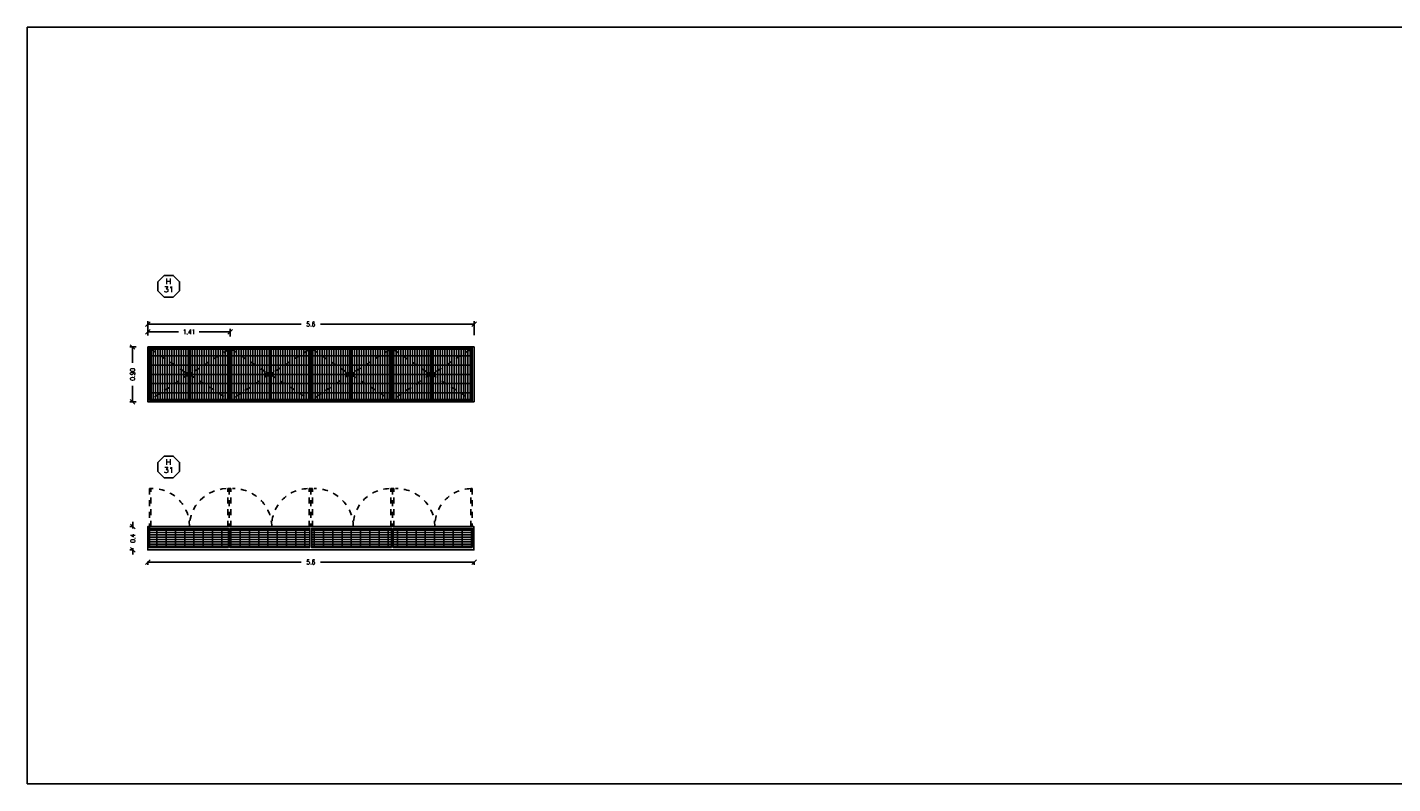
# Model space of a CAD drawing. Header units: millimetres. Extents: x -46 to 202, y -126 to 39.
# Tile 28 of 32: x 89 to 112, y -76 to -63. Entities that reach past the tile are written whole.
import ezdxf
from ezdxf.enums import TextEntityAlignment as Align

# ---------------------------------------------------------------- set-up
doc = ezdxf.new("R2010")
doc.units = ezdxf.units.MM
doc.header["$LTSCALE"] = 0.01
doc.linetypes.add('HIDDEN', pattern=[0.375, 0.25, -0.125])
doc.layers.add('0 AUX', color=56, linetype='Continuous', plot=False)
for name, color, linetype in [('1E-Arq.Carlo', 252, 'Continuous'), ('A ALUMINIO', 4, 'Continuous'), ('A HERRERÍA', 4, 'Continuous'), ('A PROYECCION', 8, 'Continuous'), ('A VEGETACIÓN', 2, 'Continuous'), ('Alb_Hatch 252', 252, 'Continuous'), ('TXT', 3, 'Continuous'), ('TXT COTA', 3, 'Continuous'), ('TXT PLANILLAS', 3, 'Continuous'), ('TXT TERMINACIONES', 3, 'Continuous')]:
    doc.layers.add(name, color=color, linetype=linetype)
doc.styles.add('ROMANS', font='romans.shx')
doc.styles.add('SaAS simplex', font='simplex.shx', dxfattribs={"width": 0.8})
doc.dimstyles.new('COTAS 75', dxfattribs={"dimscale": 0.01, "dimtxt": 8, "dimasz": 8, "dimexe": 5, "dimexo": 20, "dimgap": 10, "dimtad": 0, "dimzin": 9, "dimdsep": 46, "dimtxsty": 'SaAS simplex', "dimblk": 'OBLIQUE', "dimcen": 0, "dimclrd": 8, "dimclre": 8, "dimclrt": 256, "dimadec": 1, "dimazin": 0, "dimtfac": 1, "dimtmove": 2, "dimatfit": 3, "dimldrblk": 'OBLIQUE', "dimfxl": 10, "dimlwd": -1, "dimlwe": -1, "dimarcsym": 0})
pattern_1 = [(90, (91.0211, -68.96164), (-0.0396875, 2e-18), []), (180, (91.0211, -68.96164), (-2e-17, -0.15875), [])]

# ---------------------------------------------------------------- blocks, each defined once
blk = doc.blocks.new('_Oblique')
at = {"layer": 'TXT COTA', "color": 0, "lineweight": -2}
blk.add_line((-0.5, -0.5), (0.5, 0.5), dxfattribs=at)
blk = doc.blocks.new('*D1080')
at = {"layer": 'Defpoints', "color": 0, "ltscale": 0.3, "transparency": 16777216}
for p in [(92.379, -68.233), (90.964, -68.492), (92.379, -68.512)]:
    blk.add_point(p, dxfattribs=at)
at = {"layer": 'TXT TERMINACIONES', "color": 8, "ltscale": 0.3, "transparency": 16777216}
for p, q in [((90.964, -68.292), (90.964, -68.183)), ((90.964, -68.233), (91.494, -68.233)), ((92.379, -68.233), (91.849, -68.233)), ((92.379, -68.312), (92.379, -68.183))]:
    blk.add_line(p, q, dxfattribs=at)
at = {"layer": 'TXT TERMINACIONES', "color": 8, "ltscale": 0.3, "transparency": 16777216, "xscale": 0.08, "yscale": 0.08, "zscale": 0.08, "rotation": 180}
blk.add_blockref('_Oblique', (90.964, -68.233), dxfattribs=at)
at = {"layer": 'TXT TERMINACIONES', "color": 8, "ltscale": 0.3, "transparency": 16777216, "xscale": 0.08, "yscale": 0.08, "zscale": 0.08}
blk.add_blockref('_Oblique', (92.379, -68.233), dxfattribs=at)
at = {"layer": 'TXT TERMINACIONES', "ltscale": 0.3, "transparency": 16777216, "insert": (91.672, -68.233), "char_height": 0.08, "attachment_point": 5, "style": 'SaAS simplex'}
blk.add_mtext('1.41', dxfattribs=at)
blk = doc.blocks.new('*D1081')
at = {"layer": 'Defpoints', "color": 0, "ltscale": 0.3, "transparency": 16777216}
for p in [(90.706, -68.492), (90.964, -68.492), (90.964, -69.432)]:
    blk.add_point(p, dxfattribs=at)
at = {"layer": 'TXT TERMINACIONES', "color": 8, "ltscale": 0.3, "transparency": 16777216}
for p, q in [((90.764, -68.492), (90.656, -68.492)), ((90.706, -68.492), (90.706, -68.764)), ((90.706, -69.432), (90.706, -69.159)), ((90.764, -69.432), (90.656, -69.432))]:
    blk.add_line(p, q, dxfattribs=at)
at = {"layer": 'TXT TERMINACIONES', "color": 8, "ltscale": 0.3, "transparency": 16777216, "xscale": 0.08, "yscale": 0.08, "zscale": 0.08}
for p, rotation in [((90.706, -68.492), 90), ((90.706, -69.432), 270)]:
    blk.add_blockref('_Oblique', p, dxfattribs=dict(at, rotation=rotation))
at = {"layer": 'TXT TERMINACIONES', "ltscale": 0.3, "transparency": 16777216, "insert": (90.706, -68.962), "char_height": 0.08, "attachment_point": 5, "rotation": 90, "style": 'SaAS simplex'}
blk.add_mtext('0.90', dxfattribs=at)
blk = doc.blocks.new('*D1082')
at = {"layer": 'Defpoints', "color": 0, "ltscale": 0.3, "transparency": 16777216}
for p in [(96.562, -68.1), (90.964, -68.492), (96.562, -68.491)]:
    blk.add_point(p, dxfattribs=at)
at = {"layer": 'TXT TERMINACIONES', "color": 8, "ltscale": 0.3, "transparency": 16777216}
for p, q in [((90.964, -68.292), (90.964, -68.05)), ((90.964, -68.1), (93.598, -68.1)), ((96.562, -68.1), (93.929, -68.1)), ((96.562, -68.291), (96.562, -68.05))]:
    blk.add_line(p, q, dxfattribs=at)
at = {"layer": 'TXT TERMINACIONES', "color": 8, "ltscale": 0.3, "transparency": 16777216, "xscale": 0.08, "yscale": 0.08, "zscale": 0.08, "rotation": 180}
blk.add_blockref('_Oblique', (90.964, -68.1), dxfattribs=at)
at = {"layer": 'TXT TERMINACIONES', "color": 8, "ltscale": 0.3, "transparency": 16777216, "xscale": 0.08, "yscale": 0.08, "zscale": 0.08}
blk.add_blockref('_Oblique', (96.562, -68.1), dxfattribs=at)
at = {"layer": 'TXT TERMINACIONES', "ltscale": 0.3, "transparency": 16777216, "insert": (93.763, -68.1), "char_height": 0.08, "attachment_point": 5, "style": 'SaAS simplex'}
blk.add_mtext('5.6', dxfattribs=at)
blk = doc.blocks.new('*U11')
at = {"color": 0, "linetype": 'ByBlock', "ltscale": 0.1}
blk.add_lwpolyline([(0, 0.344), (0.119, 0.344), (0.288, 0.175), (0.288, -0.064), (0.119, -0.233), (0, -0.233), (-0.119, -0.233), (-0.288, -0.064), (-0.288, 0.175), (-0.119, 0.344)], close=True, dxfattribs=at)
at = {"color": 0, "style": 'ROMANS', "width": 1.1}
blk.add_text('H', height=0.15, dxfattribs=at).set_placement((-0.088, 0.112))
at = {"color": 0, "linetype": 'ByBlock', "style": 'ROMANS', "width": 1.05}
blk.add_attdef('NRO', text='', height=0.15, dxfattribs=at).set_placement((0, -0.027), align=Align.MIDDLE)
blk = doc.blocks.new('*D1083')
at = {"layer": 'Defpoints', "color": 0, "transparency": 16777216}
for p in [(90.964, -71.576), (90.71, -71.976), (90.964, -71.976)]:
    blk.add_point(p, dxfattribs=at)
at = {"layer": 'TXT', "color": 8, "transparency": 16777216}
for p, q in [((90.71, -71.576), (90.66, -71.576)), ((90.71, -71.576), (90.71, -71.496)), ((90.71, -71.576), (90.71, -71.607)), ((90.71, -71.976), (90.66, -71.976)), ((90.71, -71.976), (90.71, -71.944)), ((90.71, -71.976), (90.71, -72.056))]:
    blk.add_line(p, q, dxfattribs=at)
at = {"layer": 'TXT', "color": 8, "transparency": 16777216, "xscale": 0.08, "yscale": 0.08, "zscale": 0.08}
for p, rotation in [((90.71, -71.576), 270), ((90.71, -71.976), 90)]:
    blk.add_blockref('_Oblique', p, dxfattribs=dict(at, rotation=rotation))
at = {"layer": 'TXT', "transparency": 16777216, "insert": (90.71, -71.776), "char_height": 0.08, "attachment_point": 5, "rotation": 90, "style": 'SaAS simplex'}
blk.add_mtext('0.4', dxfattribs=at)
blk = doc.blocks.new('*D1084')
at = {"layer": 'Defpoints', "color": 0, "ltscale": 0.3, "transparency": 16777216}
for p in [(90.964, -71.976), (96.562, -71.976), (96.562, -72.184)]:
    blk.add_point(p, dxfattribs=at)
at = {"layer": 'TXT TERMINACIONES', "color": 8, "ltscale": 0.3, "transparency": 16777216}
for p, q in [((90.964, -72.176), (90.964, -72.234)), ((90.964, -72.184), (93.598, -72.184)), ((96.562, -72.184), (93.929, -72.184)), ((96.562, -72.176), (96.562, -72.234))]:
    blk.add_line(p, q, dxfattribs=at)
at = {"layer": 'TXT TERMINACIONES', "color": 8, "ltscale": 0.3, "transparency": 16777216, "xscale": 0.08, "yscale": 0.08, "zscale": 0.08, "rotation": 180}
blk.add_blockref('_Oblique', (90.964, -72.184), dxfattribs=at)
at = {"layer": 'TXT TERMINACIONES', "color": 8, "ltscale": 0.3, "transparency": 16777216, "xscale": 0.08, "yscale": 0.08, "zscale": 0.08}
blk.add_blockref('_Oblique', (96.562, -72.184), dxfattribs=at)
at = {"layer": 'TXT TERMINACIONES', "ltscale": 0.3, "transparency": 16777216, "insert": (93.763, -72.184), "char_height": 0.08, "attachment_point": 5, "style": 'SaAS simplex'}
blk.add_mtext('5.6', dxfattribs=at)

msp = doc.modelspace()

# ---------------------------------------------------------------- hatches: boundary and pattern name
at = {"layer": 'Alb_Hatch 252'}
h = msp.add_hatch(dxfattribs=at)
h.set_pattern_fill('GRATE', color=154, scale=0.05, angle=90)
h.set_pattern_definition(pattern_1)
h.paths.add_polyline_path([(91.662, -68.532), (91.021, -68.532), (91.021, -69.392), (91.662, -69.392)])
h = msp.add_hatch(dxfattribs=at)
h.set_pattern_fill('GRATE', color=154, scale=0.05, angle=90)
h.set_pattern_definition(pattern_1)
h.paths.add_polyline_path([(91.682, -68.532), (92.352, -68.532), (92.352, -69.392), (91.682, -69.392)])
h = msp.add_hatch(dxfattribs=at)
h.set_pattern_fill('GRATE', color=154, scale=0.05, angle=90)
h.set_pattern_definition(pattern_1)
h.paths.add_polyline_path([(93.046, -68.532), (92.405, -68.532), (92.405, -69.392), (93.046, -69.392)])
h = msp.add_hatch(dxfattribs=at)
h.set_pattern_fill('GRATE', color=154, scale=0.05, angle=90)
h.set_pattern_definition(pattern_1)
h.paths.add_polyline_path([(93.066, -68.532), (93.736, -68.532), (93.736, -69.392), (93.066, -69.392)])
h = msp.add_hatch(dxfattribs=at)
h.set_pattern_fill('GRATE', color=154, scale=0.05, angle=90)
h.set_pattern_definition(pattern_1)
h.paths.add_polyline_path([(94.43, -68.532), (93.79, -68.532), (93.79, -69.392), (94.43, -69.392)])
h = msp.add_hatch(dxfattribs=at)
h.set_pattern_fill('GRATE', color=154, scale=0.05, angle=90)
h.set_pattern_definition(pattern_1)
h.paths.add_polyline_path([(94.45, -68.532), (95.121, -68.532), (95.121, -69.392), (94.45, -69.392)])
h = msp.add_hatch(dxfattribs=at)
h.set_pattern_fill('GRATE', color=154, scale=0.05, angle=90)
h.set_pattern_definition(pattern_1)
h.paths.add_polyline_path([(95.815, -68.532), (95.174, -68.532), (95.174, -69.392), (95.815, -69.392)])
h = msp.add_hatch(dxfattribs=at)
h.set_pattern_fill('GRATE', color=154, scale=0.05, angle=90)
h.set_pattern_definition(pattern_1)
h.paths.add_polyline_path([(95.835, -68.532), (96.505, -68.532), (96.505, -69.392), (95.835, -69.392)])
h = msp.add_hatch(dxfattribs=at)
h.set_pattern_fill('GRATE', color=154, scale=0.05, angle=180)
h.paths.add_polyline_path([(92.349, -71.936), (92.349, -71.606), (90.994, -71.606), (90.994, -71.936)])
h.paths.add_polyline_path([(93.748, -71.936), (93.748, -71.606), (92.378, -71.606), (92.378, -71.936)])
h.paths.add_polyline_path([(95.177, -71.606), (95.177, -71.936), (96.531, -71.936), (96.531, -71.606)])
h.paths.add_polyline_path([(95.147, -71.936), (95.147, -71.606), (93.778, -71.606), (93.778, -71.936)])

# ---------------------------------------------------------------- linework, layer by layer
at = {"layer": '0 AUX'}
msp.add_lwpolyline([(88.899, -63.004), (120.508, -63.004), (120.508, -75.989), (88.899, -75.989)], close=True, dxfattribs=at)
at = {"layer": '1E-Arq.Carlo', "linetype": 'HIDDEN'}
for points in [[(91.02, -70.923), (90.994, -70.923), (90.994, -71.576), (91.02, -71.576)], [(92.337, -70.923), (92.364, -70.923), (92.364, -71.576), (92.337, -71.576)], [(92.39, -70.923), (92.364, -70.923), (92.364, -71.576), (92.39, -71.576)], [(93.736, -70.923), (93.763, -70.923), (93.763, -71.576), (93.736, -71.576)], [(93.789, -70.923), (93.763, -70.923), (93.763, -71.576), (93.789, -71.576)], [(95.136, -70.923), (95.162, -70.923), (95.162, -71.576), (95.136, -71.576)], [(95.188, -70.923), (95.162, -70.923), (95.162, -71.576), (95.188, -71.576)], [(96.505, -70.923), (96.531, -70.923), (96.531, -71.576), (96.505, -71.576)]]:
    msp.add_lwpolyline(points, close=True, dxfattribs=at)
for centre, radius, start, end in [((91.042, -71.559), 0.637, 358.5021, 91.9719), ((92.338, -71.581), 0.659, 92.6517, 179.5167), ((92.432, -71.584), 0.661, 0.6959, 91.055), ((93.726, -71.556), 0.633, 91.7136, 181.8216), ((93.831, -71.584), 0.661, 0.6959, 91.055), ((95.125, -71.556), 0.633, 91.7136, 181.8216), ((95.23, -71.584), 0.661, 0.6959, 91.055), ((96.524, -71.556), 0.633, 91.7136, 181.8216)]:
    msp.add_arc(centre, radius, start, end, dxfattribs=at)
at = {"layer": 'A ALUMINIO'}
for p, q in [((91.662, -68.532), (91.021, -68.532)), ((91.682, -68.532), (92.352, -68.532)), ((93.046, -68.532), (92.405, -68.532)), ((93.066, -68.532), (93.736, -68.532)), ((94.43, -68.532), (93.79, -68.532)), ((94.45, -68.532), (95.121, -68.532)), ((95.815, -68.532), (95.174, -68.532)), ((95.835, -68.532), (96.505, -68.532)), ((90.994, -69.412), (92.379, -69.412)), ((92.379, -69.412), (93.763, -69.412)), ((93.763, -69.412), (95.147, -69.412))]:
    msp.add_line(p, q, dxfattribs=at)
for points in [[(90.964, -68.492), (96.562, -68.491), (96.562, -69.432), (90.964, -69.432), (90.964, -68.492)], [(90.994, -69.412), (90.994, -68.512), (92.379, -68.512)], [(91.021, -68.532), (91.021, -69.392), (91.662, -69.392), (91.662, -68.532)], [(92.352, -68.532), (92.352, -69.392), (91.682, -69.392), (91.682, -68.532)], [(92.379, -69.412), (92.379, -68.512), (93.763, -68.512)], [(92.405, -68.532), (92.405, -69.392), (93.046, -69.392), (93.046, -68.532)], [(93.736, -68.532), (93.736, -69.392), (93.066, -69.392), (93.066, -68.532)], [(93.763, -69.412), (93.763, -68.512), (95.147, -68.512)], [(93.79, -68.532), (93.79, -69.392), (94.43, -69.392), (94.43, -68.532)], [(95.121, -68.532), (95.121, -69.392), (94.45, -69.392), (94.45, -68.532)], [(95.147, -69.412), (95.147, -68.512), (96.532, -68.512), (96.532, -69.412), (95.147, -69.412)], [(95.174, -68.532), (95.174, -69.392), (95.815, -69.392), (95.815, -68.532)], [(96.505, -68.532), (96.505, -69.392), (95.835, -69.392), (95.835, -68.532)]]:
    msp.add_lwpolyline(points, dxfattribs=at)
at = {"layer": 'A HERRERÍA', "color": 253}
msp.add_lwpolyline([(96.561, -71.976), (90.964, -71.976), (90.964, -71.576), (96.561, -71.576)], close=True, dxfattribs=at)
at = {"layer": 'A HERRERÍA', "color": 4}
for points in [[(90.964, -71.576), (96.561, -71.576), (96.561, -71.976), (90.964, -71.976)], [(92.349, -71.936), (90.994, -71.936), (90.994, -71.606), (92.349, -71.606)], [(93.748, -71.936), (92.378, -71.936), (92.378, -71.606), (93.748, -71.606)], [(95.147, -71.936), (93.778, -71.936), (93.778, -71.606), (95.147, -71.606)], [(96.531, -71.936), (95.177, -71.936), (95.177, -71.606), (96.531, -71.606)]]:
    msp.add_lwpolyline(points, close=True, dxfattribs=at)
at = {"layer": 'A HERRERÍA', "color": 253}
for points in [[(92.334, -71.936), (90.994, -71.936), (90.994, -71.576), (92.393, -71.576)], [(95.132, -71.936), (93.792, -71.936)]]:
    msp.add_lwpolyline(points, dxfattribs=at)
at = {"layer": 'A PROYECCION', "linetype": 'HIDDEN'}
for points in [[(91.021, -68.532), (91.662, -68.962), (91.021, -69.392)], [(92.352, -68.532), (91.682, -68.962), (92.352, -69.392)], [(92.405, -68.532), (93.046, -68.962), (92.405, -69.392)], [(93.736, -68.532), (93.066, -68.962), (93.736, -69.392)], [(93.79, -68.532), (94.43, -68.962), (93.79, -69.392)], [(95.121, -68.532), (94.45, -68.962), (95.121, -69.392)], [(95.174, -68.532), (95.815, -68.962), (95.174, -69.392)], [(96.505, -68.532), (95.835, -68.962), (96.505, -69.392)]]:
    msp.add_lwpolyline(points, dxfattribs=at)
at = {"layer": 'A VEGETACIÓN', "color": 254}
for points in [[(91.662, -68.937), (91.612, -68.937), (91.612, -68.987), (91.662, -68.987)], [(91.682, -68.937), (91.732, -68.937), (91.732, -68.987), (91.682, -68.987)], [(93.046, -68.937), (92.996, -68.937), (92.996, -68.987), (93.046, -68.987)], [(93.066, -68.937), (93.116, -68.937), (93.116, -68.987), (93.066, -68.987)], [(94.43, -68.937), (94.38, -68.937), (94.38, -68.987), (94.43, -68.987)], [(94.45, -68.937), (94.5, -68.937), (94.5, -68.987), (94.45, -68.987)], [(95.815, -68.937), (95.765, -68.937), (95.765, -68.987), (95.815, -68.987)], [(95.835, -68.937), (95.885, -68.937), (95.885, -68.987), (95.835, -68.987)]]:
    msp.add_lwpolyline(points, dxfattribs=at)

# ---------------------------------------------------------------- block references
at = {"layer": 'TXT PLANILLAS', "xscale": 0.643045, "yscale": 0.643045, "zscale": 0.643045}
for p in [(91.325, -67.485), (91.325, -70.587)]:
    msp.add_blockref('*U11', p, dxfattribs=at).add_auto_attribs({'NRO': '31'})

# ---------------------------------------------------------------- dimensions: what is measured, and where the dimension line sits
at = {"layer": 'TXT'}
dim = msp.add_linear_dim(base=(90.71, -71.976), p1=(90.964, -71.576), p2=(90.964, -71.976), angle=90, dimstyle='COTAS 75', override={"dimfxl": 0.0015, "dimfxlon": 1}, dxfattribs=at)
dim.commit()
dim.dimension.update_dxf_attribs({"geometry": '*D1083', "text_midpoint": (90.71, -71.776)})
at = {"layer": 'TXT TERMINACIONES', "ltscale": 0.3}
for base, p1, p2, picture, middle in [((96.562, -68.1), (90.964, -68.492), (96.562, -68.491), '*D1082', (93.763, -68.1)), ((92.3787, -68.233), (90.9644, -68.4917), (92.3787, -68.5117), '*D1080', (91.6716, -68.233)), ((96.562, -72.184), (90.964, -71.976), (96.562, -71.976), '*D1084', (93.763, -72.184))]:
    dim = msp.add_linear_dim(base=base, p1=p1, p2=p2, dimstyle='COTAS 75', dxfattribs=at)
    dim.commit()
    dim.dimension.update_dxf_attribs({"geometry": picture, "text_midpoint": middle})
dim = msp.add_linear_dim(base=(90.706, -68.492), p1=(90.964, -69.432), p2=(90.964, -68.492), angle=90, text='0.90', dimstyle='COTAS 75', dxfattribs=at)
dim.commit()
dim.dimension.update_dxf_attribs({"geometry": '*D1081', "text_midpoint": (90.706, -68.962)})

doc.saveas('drawing.dxf')
